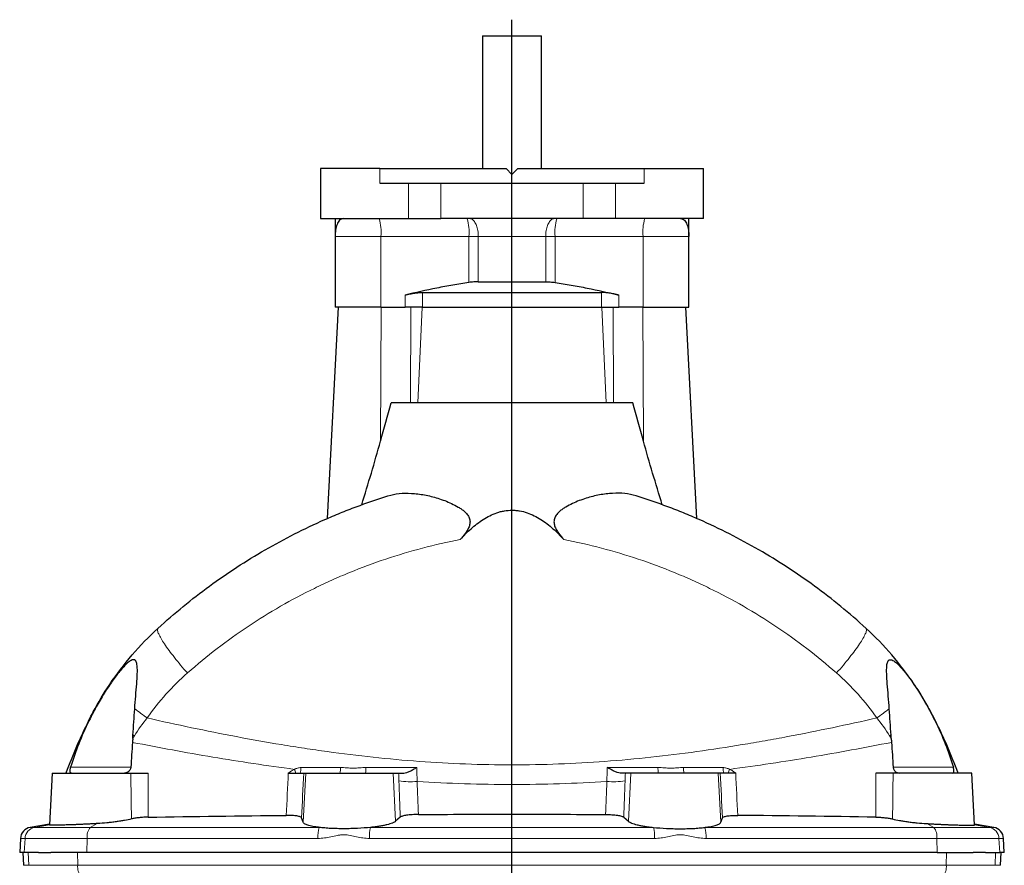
# Model space of a CAD drawing. Header units: millimetres. Extents: x -456 to 631, y -584 to 548.
# Tile 4 of 6: x -435 to -101, y 261 to 548. Entities that reach past the tile are written whole.
import ezdxf

# ---------------------------------------------------------------- set-up
doc = ezdxf.new("R2010")
doc.units = ezdxf.units.MM
doc.layers.add('FORMAT', color=7, linetype='Continuous')

# ---------------------------------------------------------------- blocks, each defined once
blk = doc.blocks.new('SW_CENTERMARKSYMBOL_0')
at = {"layer": 'FORMAT', "color": 0}
blk.add_line((0, 5), (0, 502.48), dxfattribs=at)

msp = doc.modelspace()

# ---------------------------------------------------------------- linework, layer by layer
at = {"color": 7, "linetype": 'Continuous', "lineweight": 25}
for p, q in [((-278.13, 542.16), (-278.13, 497.16)), ((-278.13, 542.16), (-268.13, 542.16)), ((-268.13, 542.16), (-258.13, 542.16)), ((-258.13, 497.16), (-258.13, 542.16)), ((-333.13, 497.16), (-333.13, 480.16)), ((-312.99, 497.16), (-333.13, 497.16)), ((-312.99, 497.16), (-270.13, 497.16)), ((-268.13, 495.16), (-270.13, 497.16)), ((-266.13, 497.16), (-268.13, 495.16)), ((-266.13, 497.16), (-223.27, 497.16)), ((-223.27, 497.16), (-203.13, 497.16)), ((-203.13, 480.16), (-203.13, 497.16)), ((-312.99, 492.16), (-223.27, 492.16)), ((-333.13, 480.16), (-303.29, 480.16)), ((-328.13, 480.16), (-328.13, 474.16)), ((-303.29, 480.16), (-292.31, 480.16)), ((-243.95, 480.16), (-292.31, 480.16)), ((-232.97, 480.16), (-243.95, 480.16)), ((-203.13, 480.16), (-232.97, 480.16)), ((-208.13, 474.16), (-208.13, 480.16)), ((-328.13, 474.16), (-328.13, 450.16)), ((-208.13, 450.16), (-208.13, 474.16)), ((-279.57, 458.77), (-256.69, 458.77)), ((-298.54, 455.16), (-237.71, 455.16)), ((-327.13, 450.16), (-330.89, 378.45)), ((-312.61, 450.16), (-328.13, 450.16)), ((-312.61, 450.16), (-304.42, 450.16)), ((-298.54, 450.16), (-304.42, 450.16)), ((-298.54, 450.16), (-237.71, 450.16)), ((-237.71, 450.16), (-231.83, 450.16)), ((-223.65, 450.16), (-231.83, 450.16)), ((-223.65, 450.16), (-208.13, 450.16)), ((-205.37, 378.45), (-209.13, 450.16)), ((-227.13, 417.66), (-309.13, 417.66)), ((-424.15, 292.16), (-425.07, 274.56)), ((-424.15, 292.16), (-397.42, 292.16)), ((-338.8, 292.16), (-338.11, 292.16)), ((-338.11, 292.16), (-308.43, 292.16)), ((-308.43, 292.16), (-306.59, 292.16)), ((-227.82, 292.16), (-229.67, 292.16)), ((-198.14, 292.16), (-227.82, 292.16)), ((-197.46, 292.16), (-198.14, 292.16)), ((-112.11, 292.16), (-138.84, 292.16)), ((-111.18, 274.56), (-112.11, 292.16)), ((-425.05, 274.86), (-431.59, 273.71)), ((-338.98, 275.48), (-339.52, 276.99)), ((-306.03, 277.18), (-307.6, 275.8)), ((-230.22, 277.18), (-228.66, 275.8)), ((-197.27, 275.48), (-196.74, 276.99)), ((-104.66, 273.71), (-111.2, 274.86)), ((-434.89, 269.98), (-435.15, 265.16)), ((-101.11, 265.16), (-101.36, 269.98)), ((-433.59, 265.16), (-435.15, 265.16)), ((-434.13, 265.16), (-433.9, 260.86)), ((-428.8, 265.16), (-433.59, 265.16)), ((-428.8, 265.16), (-424.55, 265.16)), ((-412.35, 265.16), (-424.55, 265.16)), ((-123.9, 265.16), (-412.35, 265.16)), ((-123.9, 265.16), (-111.71, 265.16)), ((-107.45, 265.16), (-111.71, 265.16)), ((-107.45, 265.16), (-102.67, 265.16)), ((-101.11, 265.16), (-102.67, 265.16)), ((-102.35, 260.86), (-102.13, 265.16))]:
    msp.add_line(p, q, dxfattribs=at)
at = {"color": 8, "linetype": 'Continuous', "lineweight": 18}
for p, q in [((-312.99, 497.16), (-312.99, 492.16)), ((-223.27, 497.16), (-223.27, 492.16)), ((-303.29, 492.16), (-303.29, 480.16)), ((-292.31, 492.16), (-292.31, 480.16)), ((-243.95, 492.16), (-243.95, 480.16)), ((-232.97, 492.16), (-232.97, 480.16)), ((-312.61, 474.16), (-328.13, 474.16)), ((-282.76, 474.16), (-312.61, 474.16)), ((-312.61, 474.16), (-312.61, 450.16)), ((-279.57, 474.16), (-282.76, 474.16)), ((-282.76, 458.53), (-282.76, 474.16)), ((-279.57, 474.16), (-256.69, 474.16)), ((-279.57, 474.16), (-279.57, 458.77)), ((-256.69, 474.16), (-253.49, 474.16)), ((-256.69, 474.16), (-256.69, 458.77)), ((-253.49, 474.16), (-223.65, 474.16)), ((-253.49, 458.53), (-253.49, 474.16)), ((-223.65, 474.16), (-208.13, 474.16)), ((-223.65, 474.16), (-223.65, 450.16)), ((-298.54, 455.16), (-298.54, 450.16)), ((-237.71, 455.16), (-237.71, 450.16)), ((-304.42, 450.16), (-304.42, 454.26)), ((-231.83, 450.16), (-231.83, 454.26)), ((-312.73, 404.75), (-312.52, 450.16)), ((-302.56, 417.66), (-302.41, 450.16)), ((-300.06, 417.66), (-298.61, 450.16)), ((-236.2, 417.66), (-237.64, 450.16)), ((-233.69, 417.66), (-233.84, 450.16)), ((-223.53, 404.75), (-223.73, 450.16)), ((-411.76, 309.89), (-411.65, 309.84)), ((-124.49, 309.89), (-124.6, 309.84)), ((-417.86, 294.1), (-397.44, 294.1)), ((-118.4, 294.1), (-138.81, 294.1)), ((-338.11, 292.16), (-338.98, 275.48)), ((-308.43, 292.16), (-307.6, 275.8)), ((-227.82, 292.16), (-228.66, 275.8)), ((-198.14, 292.16), (-197.27, 275.48)), ((-425.07, 274.59), (-430.05, 273.71)), ((-408.84, 275.02), (-411.21, 273.71)), ((-127.42, 275.02), (-125.04, 273.71)), ((-111.19, 274.59), (-106.21, 273.71)), ((-431.59, 273.71), (-430.05, 273.71)), ((-430.05, 273.71), (-411.21, 273.71)), ((-411.21, 273.71), (-333.51, 273.71)), ((-316.14, 273.71), (-220.12, 273.71)), ((-125.04, 273.71), (-202.74, 273.71)), ((-106.21, 273.71), (-125.04, 273.71)), ((-106.21, 273.71), (-104.66, 273.71)), ((-433.34, 269.98), (-434.89, 269.98)), ((-433.59, 265.16), (-433.34, 269.98)), ((-412.27, 269.98), (-433.34, 269.98)), ((-412.35, 265.16), (-412.27, 269.98)), ((-333.99, 269.98), (-412.27, 269.98)), ((-219.76, 269.98), (-316.49, 269.98)), ((-202.26, 269.98), (-123.99, 269.98)), ((-123.9, 265.16), (-123.99, 269.98)), ((-123.99, 269.98), (-102.92, 269.98)), ((-102.67, 265.16), (-102.92, 269.98)), ((-101.36, 269.98), (-102.92, 269.98)), ((-432, 260.86), (-432.22, 265.16)), ((-415.45, 260.86), (-415.53, 265.16)), ((-120.8, 260.86), (-120.73, 265.16)), ((-104.26, 260.86), (-104.04, 265.16)), ((-433.9, 260.86), (-432, 260.86)), ((-432, 260.86), (-415.45, 260.86)), ((-415.45, 260.86), (-120.8, 260.86)), ((-104.26, 260.86), (-120.8, 260.86)), ((-102.35, 260.86), (-104.26, 260.86))]:
    msp.add_line(p, q, dxfattribs=at)
at = {"color": 8, "linetype": 'Continuous', "lineweight": 18, "flags": 128}
for points in [[(-279.57, 474.16), (-279.58, 474.65), (-279.61, 475.14), (-279.66, 475.63), (-279.73, 476.1), (-279.81, 476.57), (-279.92, 477.01), (-280.04, 477.44), (-280.18, 477.84), (-280.34, 478.22), (-280.51, 478.57), (-280.69, 478.89), (-280.89, 479.18), (-281.1, 479.43), (-281.31, 479.65), (-281.54, 479.83), (-281.77, 479.97), (-282.01, 480.07), (-282.25, 480.14), (-282.49, 480.16)], [(-256.69, 474.16), (-256.68, 474.65), (-256.65, 475.14), (-256.6, 475.63), (-256.53, 476.1), (-256.44, 476.57), (-256.34, 477.01), (-256.21, 477.44), (-256.07, 477.84), (-255.92, 478.22), (-255.75, 478.57), (-255.56, 478.89), (-255.36, 479.18), (-255.16, 479.43), (-254.94, 479.65), (-254.72, 479.83), (-254.48, 479.97), (-254.25, 480.07), (-254.01, 480.14), (-253.77, 480.16)], [(-388.24, 341.21), (-388.32, 341.11), (-388.37, 340.99), (-388.39, 340.83), (-388.39, 340.65), (-388.36, 340.44), (-388.31, 340.2), (-388.23, 339.93), (-388.12, 339.64), (-387.99, 339.33), (-387.83, 338.98), (-387.64, 338.62), (-387.43, 338.22), (-387.2, 337.81), (-386.94, 337.37), (-386.65, 336.91), (-386.35, 336.43), (-386.02, 335.94), (-385.67, 335.42), (-385.29, 334.88), (-384.9, 334.33), (-384.48, 333.76), (-384.05, 333.17), (-383.6, 332.58), (-383.13, 331.97), (-382.64, 331.34), (-382.14, 330.71), (-381.62, 330.07), (-381.09, 329.42), (-380.54, 328.76), (-379.98, 328.1), (-379.42, 327.43), (-378.84, 326.76), (-378.25, 326.09)], [(-148.02, 341.21), (-147.94, 341.11), (-147.89, 340.99), (-147.86, 340.83), (-147.86, 340.65), (-147.89, 340.44), (-147.95, 340.2), (-148.03, 339.93), (-148.13, 339.64), (-148.27, 339.33), (-148.43, 338.98), (-148.61, 338.62), (-148.82, 338.22), (-149.06, 337.81), (-149.32, 337.37), (-149.6, 336.91), (-149.91, 336.43), (-150.24, 335.94), (-150.59, 335.42), (-150.96, 334.88), (-151.36, 334.33), (-151.77, 333.76), (-152.21, 333.17), (-152.66, 332.58), (-153.13, 331.97), (-153.62, 331.34), (-154.12, 330.71), (-154.64, 330.07), (-155.17, 329.42), (-155.71, 328.76), (-156.27, 328.1), (-156.84, 327.43), (-157.42, 326.76), (-158, 326.09)], [(-410.21, 312.88), (-410.21, 312.88), (-410.21, 312.87), (-410.21, 312.86), (-410.2, 312.85), (-410.19, 312.84), (-410.18, 312.82), (-410.17, 312.81), (-410.15, 312.79)], [(-126.05, 312.88), (-126.05, 312.88), (-126.05, 312.87), (-126.05, 312.86), (-126.05, 312.85), (-126.06, 312.84), (-126.07, 312.82), (-126.09, 312.81), (-126.1, 312.79)], [(-396.71, 305.05), (-396.65, 305.02), (-396.59, 304.99), (-396.53, 304.95), (-396.47, 304.92), (-396.4, 304.89), (-396.34, 304.85), (-396.28, 304.82), (-396.22, 304.79)], [(-139.54, 305.05), (-139.61, 305.02), (-139.67, 304.99), (-139.73, 304.95), (-139.79, 304.92), (-139.85, 304.89), (-139.91, 304.85), (-139.97, 304.82), (-140.04, 304.79)], [(-344.69, 277.8), (-344.61, 279.6), (-344.52, 281.39), (-344.44, 283.19), (-344.35, 284.98), (-344.27, 286.78), (-344.18, 288.57), (-344.1, 290.36), (-344.01, 292.16)], [(-338.8, 292.16), (-338.88, 290.26), (-338.97, 288.37), (-339.06, 286.47), (-339.15, 284.58), (-339.24, 282.68), (-339.33, 280.79), (-339.42, 278.89), (-339.52, 276.99)], [(-197.46, 292.16), (-197.37, 290.26), (-197.28, 288.37), (-197.19, 286.47), (-197.1, 284.58), (-197.01, 282.68), (-196.92, 280.79), (-196.83, 278.89), (-196.74, 276.99)], [(-191.56, 277.8), (-191.65, 279.6), (-191.73, 281.39), (-191.82, 283.19), (-191.9, 284.98), (-191.99, 286.78), (-192.07, 288.57), (-192.16, 290.36), (-192.24, 292.16)], [(-306.03, 277.18), (-306.09, 278.72), (-306.15, 280.26), (-306.21, 281.8), (-306.27, 283.33), (-306.32, 284.87), (-306.38, 286.41), (-306.43, 287.95), (-306.49, 289.48)], [(-300.31, 289.28), (-300.26, 287.89), (-300.21, 286.49), (-300.16, 285.1), (-300.11, 283.7), (-300.06, 282.3), (-300, 280.91), (-299.95, 279.51), (-299.9, 278.11)], [(-235.95, 289.28), (-236, 287.89), (-236.05, 286.49), (-236.1, 285.1), (-236.15, 283.7), (-236.2, 282.3), (-236.25, 280.91), (-236.31, 279.51), (-236.36, 278.11)], [(-230.22, 277.18), (-230.16, 278.72), (-230.11, 280.26), (-230.05, 281.8), (-229.99, 283.33), (-229.93, 284.87), (-229.88, 286.41), (-229.82, 287.95), (-229.77, 289.48)]]:
    msp.add_lwpolyline(points, dxfattribs=at)
at = {"color": 8, "linetype": 'Continuous', "lineweight": 18}
for centre, radius, start, end in [((-329.27, 475.73), 16.73, 354.6142, 15.3479), ((-299.42, 475.73), 16.73, 354.6142, 15.3479), ((-236.83, 475.73), 16.73, 164.6521, 185.3858), ((-206.99, 475.73), 16.73, 164.6521, 185.3858), ((-404.33, 322.02), 0.333, 147.9251, 185.1016), ((-131.93, 322.02), 0.333, 354.8984, 32.0749), ((-301.34, 439.28), 157.15, 232.9051, 234.815), ((-234.91, 439.28), 157.15, 305.185, 307.0949), ((-343.66, 293.57), 3.93, 338.98, 6.1885), ((-331.54, 293.63), 5.21, 343.5416, 4.3509), ((-323.74, 293.64), 6.08, 345.8545, 3.8145), ((-212.52, 293.64), 6.08, 176.1855, 194.1455), ((-204.71, 293.63), 5.21, 175.6491, 196.4584), ((-192.6, 293.57), 3.93, 173.8115, 201.02), ((-357.03, 286.32), 16.64, 20.5371, 25.2222), ((-179.23, 286.32), 16.64, 154.7778, 159.4629), ((-302.49, 317.19), 27.99, 261.7994, 274.4776), ((-233.76, 317.19), 27.99, 265.5224, 278.2006), ((-429.35, 269.78), 3.99, 100.1298, 177.0922), ((-407.14, 270.54), 5.16, 142.1041, 186.2625), ((-324.23, 270.61), 9.78, 161.5434, 183.705), ((-303.44, 270.62), 13.07, 166.3301, 182.8097), ((-232.82, 270.62), 13.07, 357.1903, 13.6699), ((-212.03, 270.61), 9.78, 356.295, 18.4566), ((-129.11, 270.54), 5.16, 353.7375, 37.8959), ((-106.91, 269.78), 3.99, 2.9078, 79.8702), ((-410.41, 260.31), 5.08, 173.6887, 218.6342), ((-125.85, 260.31), 5.08, 321.3658, 6.3113)]:
    msp.add_arc(centre, radius, start, end, dxfattribs=at)
at = {"color": 7, "linetype": 'Continuous', "lineweight": 25}
for centre, radius, start, end in [((-268.13, 237.16), 161, 153.142, 160.0227), ((-268.13, 237.16), 161, 19.9773, 26.858), ((-430.9, 269.77), 4, 100, 177), ((-105.36, 269.77), 4, 3, 80)]:
    msp.add_arc(centre, radius, start, end, dxfattribs=at)
for points, knots in [([(-325.34, 480.16), (-325.58, 480.16), (-325.81, 480.1), (-326.24, 479.91), (-326.43, 479.78), (-326.78, 479.43), (-326.95, 479.23), (-327.24, 478.76), (-327.36, 478.49), (-327.7, 477.64), (-327.86, 477), (-328.02, 475.96), (-328.06, 475.61), (-328.1, 475.07), (-328.11, 474.89), (-328.12, 474.52), (-328.13, 474.34), (-328.13, 474.16)], [0, 0, 0, 0, 0.125, 0.125, 0.25, 0.25, 0.375, 0.375, 0.5, 0.5, 0.75, 0.75, 0.875, 0.875, 0.9375, 0.9375, 1, 1, 1, 1]), ([(-210.92, 480.16), (-210.67, 480.16), (-210.44, 480.1), (-210.02, 479.91), (-209.82, 479.78), (-209.47, 479.43), (-209.31, 479.23), (-209.02, 478.76), (-208.89, 478.49), (-208.56, 477.64), (-208.39, 477), (-208.23, 475.96), (-208.19, 475.61), (-208.15, 475.07), (-208.14, 474.89), (-208.13, 474.52), (-208.13, 474.34), (-208.13, 474.16)], [0, 0, 0, 0, 0.125, 0.125, 0.25, 0.25, 0.375, 0.375, 0.5, 0.5, 0.75, 0.75, 0.875, 0.875, 0.9375, 0.9375, 1, 1, 1, 1]), ([(-282.76, 458.53), (-284.59, 458.27), (-286.41, 457.97), (-290.03, 457.33), (-291.84, 456.98), (-297.25, 455.88), (-300.84, 455.08), (-304.42, 454.26)], [0, 0, 0, 0, 0.25, 0.25, 0.5, 0.5, 1, 1, 1, 1]), ([(-279.57, 458.77), (-280.06, 458.77), (-280.58, 458.75), (-281.65, 458.67), (-282.2, 458.61), (-282.76, 458.53)], [0, 0, 0, 0, 0.5, 0.5, 1, 1, 1, 1]), ([(-256.69, 458.77), (-256.19, 458.77), (-255.68, 458.75), (-254.61, 458.67), (-254.05, 458.61), (-253.49, 458.53)], [0, 0, 0, 0, 0.5, 0.5, 1, 1, 1, 1]), ([(-253.49, 458.53), (-251.67, 458.27), (-249.85, 457.97), (-246.22, 457.33), (-244.42, 456.98), (-239.01, 455.88), (-235.42, 455.08), (-231.83, 454.26)], [0, 0, 0, 0, 0.25, 0.25, 0.5, 0.5, 1, 1, 1, 1]), ([(-304.42, 454.26), (-303.85, 454.39), (-303.28, 454.51), (-302.18, 454.73), (-301.63, 454.83), (-300.62, 454.99), (-300.15, 455.05), (-299.49, 455.11), (-299.29, 455.13), (-298.9, 455.15), (-298.71, 455.16), (-298.54, 455.16)], [0, 0, 0, 0, 0.25, 0.25, 0.5, 0.5, 0.75, 0.75, 0.875, 0.875, 1, 1, 1, 1]), ([(-231.83, 454.26), (-232.41, 454.39), (-232.97, 454.51), (-234.08, 454.73), (-234.62, 454.83), (-235.63, 454.99), (-236.1, 455.05), (-236.76, 455.11), (-236.97, 455.13), (-237.36, 455.15), (-237.54, 455.16), (-237.71, 455.16)], [0, 0, 0, 0, 0.25, 0.25, 0.5, 0.5, 0.75, 0.75, 0.875, 0.875, 1, 1, 1, 1]), ([(-319.11, 383.14), (-318, 386.71), (-316.91, 390.29), (-314.78, 397.49), (-313.74, 401.11), (-312.73, 404.75)], [0, 0, 0, 0, 0.5, 0.5, 1, 1, 1, 1]), ([(-217.14, 383.14), (-218.26, 386.71), (-219.35, 390.29), (-221.48, 397.49), (-222.51, 401.11), (-223.53, 404.75)], [0, 0, 0, 0, 0.5, 0.5, 1, 1, 1, 1]), ([(-388.24, 341.21), (-382.64, 346.34), (-376.8, 351.12), (-364.68, 360), (-358.39, 364.1), (-345.36, 371.62), (-338.61, 375.05), (-329.89, 378.88), (-328.13, 379.63), (-324.59, 381.07), (-322.82, 381.76), (-317.46, 383.77), (-313.85, 385.01), (-310.2, 386.16)], [0, 0, 0, 0, 0.25, 0.25, 0.5, 0.5, 0.75, 0.75, 0.8125, 0.8125, 0.875, 0.875, 1, 1, 1, 1]), ([(-310.2, 386.16), (-308.98, 386.54), (-307.71, 386.79), (-305.06, 387.07), (-303.69, 387.09), (-301.55, 386.97), (-300.81, 386.91), (-299.34, 386.72), (-298.59, 386.61), (-296.34, 386.18), (-294.82, 385.81), (-292.5, 385.09), (-291.73, 384.82), (-290.17, 384.23), (-289.39, 383.91), (-287.85, 383.19), (-287.08, 382.79), (-285.97, 382.12), (-285.6, 381.89), (-284.89, 381.38), (-284.55, 381.12), (-284.06, 380.68), (-283.9, 380.53), (-283.6, 380.21), (-283.45, 380.04), (-283.18, 379.69), (-283.05, 379.51), (-282.83, 379.12), (-282.72, 378.92), (-282.56, 378.5), (-282.49, 378.29), (-282.4, 377.85), (-282.38, 377.62), (-282.37, 377.16), (-282.39, 376.93), (-282.47, 376.47), (-282.52, 376.24), (-282.74, 375.57), (-282.93, 375.14), (-283.39, 374.31), (-283.65, 373.91), (-284.48, 372.75), (-285.09, 372.03), (-285.72, 371.33)], [0, 0, 0, 0, 0.125, 0.125, 0.25, 0.25, 0.3125, 0.3125, 0.375, 0.375, 0.5, 0.5, 0.5625, 0.5625, 0.625, 0.625, 0.6875, 0.6875, 0.71875, 0.71875, 0.75, 0.75, 0.765625, 0.765625, 0.78125, 0.78125, 0.796875, 0.796875, 0.8125, 0.8125, 0.828125, 0.828125, 0.84375, 0.84375, 0.859375, 0.859375, 0.875, 0.875, 0.90625, 0.90625, 0.9375, 0.9375, 1, 1, 1, 1]), ([(-226.05, 386.16), (-227.28, 386.54), (-228.55, 386.79), (-231.19, 387.07), (-232.57, 387.09), (-234.71, 386.97), (-235.44, 386.91), (-236.92, 386.72), (-237.66, 386.61), (-239.91, 386.18), (-241.44, 385.81), (-243.75, 385.09), (-244.53, 384.82), (-246.08, 384.23), (-246.86, 383.91), (-248.41, 383.19), (-249.17, 382.79), (-250.29, 382.12), (-250.65, 381.89), (-251.36, 381.38), (-251.7, 381.12), (-252.19, 380.68), (-252.35, 380.53), (-252.66, 380.21), (-252.8, 380.04), (-253.08, 379.69), (-253.2, 379.51), (-253.43, 379.12), (-253.53, 378.92), (-253.7, 378.5), (-253.76, 378.29), (-253.85, 377.85), (-253.88, 377.62), (-253.88, 377.16), (-253.86, 376.93), (-253.79, 376.47), (-253.73, 376.24), (-253.52, 375.57), (-253.32, 375.14), (-252.86, 374.31), (-252.6, 373.91), (-251.78, 372.75), (-251.17, 372.03), (-250.54, 371.33)], [0, 0, 0, 0, 0.125, 0.125, 0.25, 0.25, 0.3125, 0.3125, 0.375, 0.375, 0.5, 0.5, 0.5625, 0.5625, 0.625, 0.625, 0.6875, 0.6875, 0.71875, 0.71875, 0.75, 0.75, 0.765625, 0.765625, 0.78125, 0.78125, 0.796875, 0.796875, 0.8125, 0.8125, 0.828125, 0.828125, 0.84375, 0.84375, 0.859375, 0.859375, 0.875, 0.875, 0.90625, 0.90625, 0.9375, 0.9375, 1, 1, 1, 1]), ([(-148.02, 341.21), (-153.62, 346.34), (-159.46, 351.12), (-171.58, 360), (-177.87, 364.1), (-190.9, 371.62), (-197.64, 375.05), (-206.37, 378.88), (-208.13, 379.63), (-211.66, 381.07), (-213.44, 381.76), (-218.8, 383.77), (-222.41, 385.01), (-226.05, 386.16)], [0, 0, 0, 0, 0.25, 0.25, 0.5, 0.5, 0.75, 0.75, 0.8125, 0.8125, 0.875, 0.875, 1, 1, 1, 1]), ([(-285.72, 371.33), (-284.55, 372.62), (-283.33, 373.86), (-281.39, 375.58), (-280.72, 376.14), (-279.34, 377.2), (-278.63, 377.7), (-276.44, 379.09), (-274.91, 379.87), (-272.84, 380.56), (-272.42, 380.69), (-271.57, 380.9), (-271.15, 380.99), (-269.87, 381.21), (-269.01, 381.29), (-267.7, 381.29), (-267.26, 381.27), (-266.39, 381.19), (-265.96, 381.14), (-264.69, 380.92), (-263.85, 380.71), (-262.2, 380.15), (-261.39, 379.81), (-259.84, 379.05), (-259.08, 378.62), (-257.63, 377.7), (-256.92, 377.2), (-255.55, 376.15), (-254.88, 375.59), (-252.93, 373.86), (-251.7, 372.62), (-250.54, 371.33)], [0, 0, 0, 0, 0.125, 0.125, 0.1875, 0.1875, 0.25, 0.25, 0.375, 0.375, 0.40625, 0.40625, 0.4375, 0.4375, 0.5, 0.5, 0.53125, 0.53125, 0.5625, 0.5625, 0.625, 0.625, 0.6875, 0.6875, 0.75, 0.75, 0.8125, 0.8125, 0.875, 0.875, 1, 1, 1, 1]), ([(-404.61, 322.2), (-402.26, 325.69), (-399.72, 329.03), (-394.26, 335.36), (-391.34, 338.37), (-388.24, 341.21)], [0, 0, 0, 0, 0.5, 0.5, 1, 1, 1, 1]), ([(-131.64, 322.2), (-134, 325.69), (-136.54, 329.03), (-142, 335.36), (-144.91, 338.37), (-148.02, 341.21)], [0, 0, 0, 0, 0.5, 0.5, 1, 1, 1, 1]), ([(-396.13, 313.93), (-396.02, 315.38), (-395.91, 316.82), (-395.67, 319.66), (-395.56, 321.06), (-395.42, 322.78), (-395.4, 323.12), (-395.35, 323.8), (-395.33, 324.13), (-395.27, 325.13), (-395.24, 325.78), (-395.22, 327.01), (-395.22, 327.61), (-395.28, 328.44), (-395.31, 328.7), (-395.39, 329.2), (-395.44, 329.42), (-395.57, 329.83), (-395.64, 330.01), (-395.79, 330.23), (-395.84, 330.29), (-395.95, 330.41), (-396.01, 330.45), (-396.21, 330.57), (-396.35, 330.6), (-396.68, 330.6), (-396.85, 330.57), (-397.23, 330.42), (-397.42, 330.32), (-397.83, 330.07), (-398.04, 329.91), (-398.46, 329.58), (-398.67, 329.39), (-399.1, 328.99), (-399.32, 328.77), (-399.97, 328.09), (-400.41, 327.6), (-401.27, 326.58), (-401.7, 326.04), (-402.57, 324.93), (-402.99, 324.36), (-403.83, 323.19), (-404.25, 322.59), (-404.66, 321.99)], [0, 0, 0, 0, 0.125, 0.125, 0.25, 0.25, 0.28125, 0.28125, 0.3125, 0.3125, 0.375, 0.375, 0.4375, 0.4375, 0.46875, 0.46875, 0.5, 0.5, 0.53125, 0.53125, 0.546875, 0.546875, 0.5625, 0.5625, 0.59375, 0.59375, 0.625, 0.625, 0.65625, 0.65625, 0.6875, 0.6875, 0.71875, 0.71875, 0.75, 0.75, 0.8125, 0.8125, 0.875, 0.875, 0.9375, 0.9375, 1, 1, 1, 1]), ([(-140.13, 313.93), (-140.23, 315.38), (-140.35, 316.82), (-140.58, 319.66), (-140.7, 321.06), (-140.83, 322.78), (-140.86, 323.12), (-140.9, 323.8), (-140.92, 324.13), (-140.98, 325.13), (-141.01, 325.78), (-141.04, 327.01), (-141.03, 327.61), (-140.97, 328.44), (-140.95, 328.7), (-140.87, 329.2), (-140.82, 329.42), (-140.69, 329.83), (-140.61, 330.01), (-140.47, 330.23), (-140.42, 330.29), (-140.3, 330.41), (-140.24, 330.45), (-140.05, 330.57), (-139.9, 330.6), (-139.58, 330.6), (-139.4, 330.57), (-139.03, 330.42), (-138.83, 330.32), (-138.43, 330.07), (-138.22, 329.91), (-137.8, 329.58), (-137.59, 329.39), (-137.16, 328.99), (-136.94, 328.77), (-136.28, 328.09), (-135.85, 327.6), (-134.98, 326.58), (-134.55, 326.04), (-133.69, 324.93), (-133.26, 324.36), (-132.42, 323.19), (-132, 322.59), (-131.59, 321.99)], [0, 0, 0, 0, 0.125, 0.125, 0.25, 0.25, 0.28125, 0.28125, 0.3125, 0.3125, 0.375, 0.375, 0.4375, 0.4375, 0.46875, 0.46875, 0.5, 0.5, 0.53125, 0.53125, 0.546875, 0.546875, 0.5625, 0.5625, 0.59375, 0.59375, 0.625, 0.625, 0.65625, 0.65625, 0.6875, 0.6875, 0.71875, 0.71875, 0.75, 0.75, 0.8125, 0.8125, 0.875, 0.875, 0.9375, 0.9375, 1, 1, 1, 1]), ([(-404.66, 321.99), (-405.66, 320.52), (-406.62, 319.01), (-408.45, 315.95), (-409.32, 314.39), (-410.15, 312.79)], [0, 0, 0, 0, 0.5, 0.5, 1, 1, 1, 1]), ([(-131.59, 321.99), (-130.59, 320.52), (-129.64, 319.01), (-127.81, 315.95), (-126.93, 314.39), (-126.1, 312.79)], [0, 0, 0, 0, 0.5, 0.5, 1, 1, 1, 1]), ([(-417.6, 292.16), (-417.72, 292.16), (-417.82, 292.21), (-417.93, 292.36), (-417.96, 292.41), (-418.01, 292.55), (-418.03, 292.63), (-418.05, 292.81), (-418.05, 292.9), (-418.05, 293.11), (-418.04, 293.22), (-418.01, 293.45), (-417.99, 293.58), (-417.93, 293.83), (-417.9, 293.97), (-417.86, 294.1)], [0, 0, 0, 0, 0.25, 0.25, 0.375, 0.375, 0.5, 0.5, 0.625, 0.625, 0.75, 0.75, 0.875, 0.875, 1, 1, 1, 1]), ([(-397.45, 294.1), (-397.46, 293.97), (-397.49, 293.84), (-397.56, 293.59), (-397.6, 293.46), (-397.72, 293.22), (-397.79, 293.11), (-397.95, 292.9), (-398.04, 292.8), (-398.33, 292.53), (-398.56, 292.39), (-399.05, 292.21), (-399.31, 292.16), (-399.57, 292.16)], [0, 0, 0, 0, 0.125, 0.125, 0.25, 0.25, 0.375, 0.375, 0.5, 0.5, 0.75, 0.75, 1, 1, 1, 1]), ([(-304.86, 292.16), (-304.53, 292.16), (-304.19, 292.23), (-303.47, 292.47), (-303.1, 292.63), (-302.54, 292.9), (-302.35, 293), (-301.97, 293.2), (-301.78, 293.31), (-301.41, 293.52), (-301.22, 293.63), (-300.84, 293.85), (-300.65, 293.97), (-300.46, 294.08)], [0, 0, 0, 0, 0.25, 0.25, 0.5, 0.5, 0.625, 0.625, 0.75, 0.75, 0.875, 0.875, 1, 1, 1, 1]), ([(-231.4, 292.16), (-231.72, 292.16), (-232.07, 292.23), (-232.79, 292.47), (-233.15, 292.63), (-233.71, 292.9), (-233.9, 293), (-234.28, 293.2), (-234.47, 293.31), (-234.85, 293.52), (-235.04, 293.63), (-235.41, 293.85), (-235.6, 293.97), (-235.79, 294.08)], [0, 0, 0, 0, 0.25, 0.25, 0.5, 0.5, 0.625, 0.625, 0.75, 0.75, 0.875, 0.875, 1, 1, 1, 1]), ([(-138.8, 294.1), (-138.79, 293.97), (-138.77, 293.84), (-138.7, 293.59), (-138.65, 293.46), (-138.53, 293.22), (-138.46, 293.11), (-138.3, 292.9), (-138.21, 292.8), (-137.92, 292.53), (-137.69, 292.39), (-137.21, 292.21), (-136.94, 292.16), (-136.68, 292.16)], [0, 0, 0, 0, 0.125, 0.125, 0.25, 0.25, 0.375, 0.375, 0.5, 0.5, 0.75, 0.75, 1, 1, 1, 1]), ([(-118.66, 292.16), (-118.53, 292.16), (-118.43, 292.21), (-118.32, 292.36), (-118.29, 292.41), (-118.24, 292.55), (-118.23, 292.63), (-118.2, 292.81), (-118.2, 292.9), (-118.21, 293.11), (-118.21, 293.22), (-118.24, 293.45), (-118.27, 293.58), (-118.32, 293.83), (-118.36, 293.97), (-118.4, 294.1)], [0, 0, 0, 0, 0.25, 0.25, 0.375, 0.375, 0.5, 0.5, 0.625, 0.625, 0.75, 0.75, 0.875, 0.875, 1, 1, 1, 1]), ([(-397.42, 292.16), (-397.07, 292.16), (-396.67, 292.16), (-396, 292.16), (-395.77, 292.16), (-395.28, 292.16), (-395.03, 292.16), (-394.52, 292.16), (-394.25, 292.16), (-393.71, 292.16), (-393.44, 292.16), (-392.89, 292.16), (-392.62, 292.16), (-392.07, 292.16), (-391.8, 292.16), (-391.52, 292.16)], [0, 0, 0, 0, 0.25, 0.25, 0.375, 0.375, 0.5, 0.5, 0.625, 0.625, 0.75, 0.75, 0.875, 0.875, 1, 1, 1, 1]), ([(-344.01, 292.16), (-343.55, 292.16), (-343.11, 292.16), (-342.24, 292.16), (-341.83, 292.16), (-341.44, 292.16)], [0, 0, 0, 0, 0.5, 0.5, 1, 1, 1, 1]), ([(-341.44, 292.16), (-341.17, 292.16), (-340.9, 292.16), (-340.41, 292.16), (-340.19, 292.16), (-339.99, 292.16)], [0, 0, 0, 0, 0.5, 0.5, 1, 1, 1, 1]), ([(-339.99, 292.16), (-339.81, 292.16), (-339.66, 292.16), (-339.38, 292.16), (-339.26, 292.16), (-338.96, 292.16), (-338.84, 292.16), (-338.8, 292.16)], [0, 0, 0, 0, 0.25, 0.25, 0.5, 0.5, 1, 1, 1, 1]), ([(-306.59, 292.16), (-306.46, 292.16), (-306.25, 292.16), (-305.81, 292.16), (-305.64, 292.16), (-305.27, 292.16), (-305.07, 292.16), (-304.86, 292.16)], [0, 0, 0, 0, 0.5, 0.5, 0.75, 0.75, 1, 1, 1, 1]), ([(-229.67, 292.16), (-229.79, 292.16), (-230, 292.16), (-230.45, 292.16), (-230.61, 292.16), (-230.98, 292.16), (-231.18, 292.16), (-231.4, 292.16)], [0, 0, 0, 0, 0.5, 0.5, 0.75, 0.75, 1, 1, 1, 1]), ([(-196.27, 292.16), (-196.44, 292.16), (-196.6, 292.16), (-196.87, 292.16), (-196.99, 292.16), (-197.3, 292.16), (-197.42, 292.16), (-197.46, 292.16)], [0, 0, 0, 0, 0.25, 0.25, 0.5, 0.5, 1, 1, 1, 1]), ([(-194.81, 292.16), (-195.09, 292.16), (-195.35, 292.16), (-195.84, 292.16), (-196.07, 292.16), (-196.27, 292.16)], [0, 0, 0, 0, 0.5, 0.5, 1, 1, 1, 1]), ([(-192.24, 292.16), (-192.7, 292.16), (-193.15, 292.16), (-194.01, 292.16), (-194.43, 292.16), (-194.81, 292.16)], [0, 0, 0, 0, 0.5, 0.5, 1, 1, 1, 1]), ([(-138.84, 292.16), (-139.19, 292.16), (-139.58, 292.16), (-140.25, 292.16), (-140.49, 292.16), (-140.98, 292.16), (-141.23, 292.16), (-141.74, 292.16), (-142, 292.16), (-142.55, 292.16), (-142.82, 292.16), (-143.36, 292.16), (-143.64, 292.16), (-144.18, 292.16), (-144.46, 292.16), (-144.73, 292.16)], [0, 0, 0, 0, 0.25, 0.25, 0.375, 0.375, 0.5, 0.5, 0.625, 0.625, 0.75, 0.75, 0.875, 0.875, 1, 1, 1, 1]), ([(-339.52, 276.99), (-339.56, 277.11), (-339.71, 277.22), (-340.25, 277.43), (-340.62, 277.51), (-341.56, 277.66), (-342.1, 277.72), (-343.34, 277.79), (-344, 277.81), (-344.69, 277.8)], [0, 0, 0, 0, 0.25, 0.25, 0.5, 0.5, 0.75, 0.75, 1, 1, 1, 1]), ([(-299.9, 278.11), (-300.26, 278.11), (-300.61, 278.11), (-301.31, 278.08), (-301.66, 278.06), (-302.34, 278.01), (-302.67, 277.98), (-303.29, 277.92), (-303.59, 277.88), (-304.15, 277.79), (-304.4, 277.75), (-304.87, 277.65), (-305.08, 277.59), (-305.45, 277.48), (-305.6, 277.42), (-305.86, 277.31), (-305.96, 277.24), (-306.03, 277.18)], [0, 0, 0, 0, 0.125, 0.125, 0.25, 0.25, 0.375, 0.375, 0.5, 0.5, 0.625, 0.625, 0.75, 0.75, 0.875, 0.875, 1, 1, 1, 1]), ([(-299.9, 278.11), (-289.34, 278.16), (-278.75, 278.18), (-257.5, 278.18), (-246.92, 278.16), (-236.36, 278.11)], [0, 0, 0, 0, 0.5, 0.5, 1, 1, 1, 1]), ([(-236.36, 278.11), (-236, 278.11), (-235.64, 278.11), (-234.94, 278.08), (-234.59, 278.06), (-233.91, 278.01), (-233.59, 277.98), (-232.96, 277.92), (-232.66, 277.88), (-232.11, 277.79), (-231.85, 277.75), (-231.39, 277.65), (-231.17, 277.59), (-230.81, 277.48), (-230.65, 277.42), (-230.4, 277.31), (-230.29, 277.24), (-230.22, 277.18)], [0, 0, 0, 0, 0.125, 0.125, 0.25, 0.25, 0.375, 0.375, 0.5, 0.5, 0.625, 0.625, 0.75, 0.75, 0.875, 0.875, 1, 1, 1, 1]), ([(-196.74, 276.99), (-196.7, 277.11), (-196.54, 277.22), (-196.01, 277.43), (-195.64, 277.51), (-194.7, 277.66), (-194.15, 277.72), (-192.91, 277.79), (-192.26, 277.81), (-191.56, 277.8)], [0, 0, 0, 0, 0.25, 0.25, 0.5, 0.5, 0.75, 0.75, 1, 1, 1, 1]), ([(-408.84, 275.02), (-409.28, 274.99), (-410.16, 274.94), (-411.49, 274.87), (-412.81, 274.8), (-414.11, 274.74), (-415.36, 274.68), (-416.58, 274.63), (-417.74, 274.59), (-418.84, 274.55), (-419.87, 274.52), (-420.82, 274.49), (-421.69, 274.48), (-422.48, 274.46), (-423.17, 274.46), (-423.75, 274.46), (-424.24, 274.47), (-424.62, 274.48), (-424.89, 274.5), (-425.04, 274.53), (-425.06, 274.55), (-425.07, 274.56)], [0, 0, 0, 0, 0.052108, 0.10503, 0.158142, 0.211254, 0.264176, 0.317022, 0.370058, 0.423094, 0.47594, 0.528723, 0.581695, 0.634666, 0.687449, 0.740195, 0.793129, 0.846063, 0.898809, 0.951606, 1, 1, 1, 1]), ([(-397.22, 276.57), (-397.94, 276.39), (-398.73, 276.22), (-400.05, 275.98), (-400.51, 275.91), (-401.45, 275.76), (-401.94, 275.69), (-402.93, 275.56), (-403.44, 275.49), (-404.48, 275.38), (-405.02, 275.32), (-406.64, 275.17), (-407.73, 275.08), (-408.84, 275.02)], [0, 0, 0, 0, 0.25, 0.25, 0.375, 0.375, 0.5, 0.5, 0.625, 0.625, 0.75, 0.75, 1, 1, 1, 1]), ([(-391.51, 277.19), (-392.03, 277.19), (-392.56, 277.17), (-393.35, 277.12), (-393.62, 277.1), (-394.14, 277.05), (-394.39, 277.03), (-395.14, 276.94), (-395.62, 276.88), (-396.27, 276.77), (-396.47, 276.73), (-396.87, 276.65), (-397.05, 276.61), (-397.22, 276.57)], [0, 0, 0, 0, 0.25, 0.25, 0.375, 0.375, 0.5, 0.5, 0.75, 0.75, 0.875, 0.875, 1, 1, 1, 1]), ([(-333.51, 273.71), (-333.91, 273.76), (-334.29, 273.81), (-335.02, 273.93), (-335.37, 273.99), (-336.35, 274.18), (-336.9, 274.32), (-337.6, 274.55), (-337.82, 274.63), (-338.19, 274.79), (-338.35, 274.87), (-338.75, 275.13), (-338.92, 275.3), (-338.98, 275.48)], [0, 0, 0, 0, 0.125, 0.125, 0.25, 0.25, 0.5, 0.5, 0.625, 0.625, 0.75, 0.75, 1, 1, 1, 1]), ([(-307.6, 275.8), (-307.72, 275.7), (-307.87, 275.59), (-308.15, 275.44), (-308.25, 275.39), (-308.47, 275.28), (-308.58, 275.23), (-309.21, 274.98), (-309.83, 274.79), (-310.75, 274.57), (-310.94, 274.52), (-311.34, 274.43), (-311.54, 274.39), (-312.18, 274.26), (-312.62, 274.19), (-313.55, 274.03), (-314.04, 273.96), (-314.8, 273.86), (-315.06, 273.83), (-315.59, 273.77), (-315.87, 273.74), (-316.14, 273.71)], [0, 0, 0, 0, 0.125, 0.125, 0.1875, 0.1875, 0.25, 0.25, 0.5, 0.5, 0.5625, 0.5625, 0.625, 0.625, 0.75, 0.75, 0.875, 0.875, 0.9375, 0.9375, 1, 1, 1, 1]), ([(-228.66, 275.8), (-228.54, 275.7), (-228.39, 275.59), (-228.11, 275.44), (-228.01, 275.39), (-227.79, 275.28), (-227.67, 275.23), (-227.04, 274.98), (-226.43, 274.79), (-225.51, 274.57), (-225.32, 274.52), (-224.92, 274.43), (-224.71, 274.39), (-224.08, 274.26), (-223.63, 274.19), (-222.7, 274.03), (-222.22, 273.96), (-221.45, 273.86), (-221.19, 273.83), (-220.66, 273.77), (-220.39, 273.74), (-220.12, 273.71)], [0, 0, 0, 0, 0.125, 0.125, 0.1875, 0.1875, 0.25, 0.25, 0.5, 0.5, 0.5625, 0.5625, 0.625, 0.625, 0.75, 0.75, 0.875, 0.875, 0.9375, 0.9375, 1, 1, 1, 1]), ([(-202.74, 273.71), (-202.35, 273.76), (-201.96, 273.81), (-201.23, 273.93), (-200.88, 273.99), (-199.91, 274.18), (-199.35, 274.32), (-198.65, 274.55), (-198.44, 274.63), (-198.07, 274.79), (-197.91, 274.87), (-197.5, 275.13), (-197.34, 275.3), (-197.27, 275.48)], [0, 0, 0, 0, 0.125, 0.125, 0.25, 0.25, 0.5, 0.5, 0.625, 0.625, 0.75, 0.75, 1, 1, 1, 1]), ([(-144.75, 277.19), (-144.22, 277.19), (-143.69, 277.17), (-142.9, 277.12), (-142.63, 277.1), (-142.12, 277.05), (-141.86, 277.03), (-141.12, 276.94), (-140.64, 276.88), (-139.99, 276.77), (-139.78, 276.73), (-139.39, 276.65), (-139.2, 276.61), (-139.03, 276.57)], [0, 0, 0, 0, 0.25, 0.25, 0.375, 0.375, 0.5, 0.5, 0.75, 0.75, 0.875, 0.875, 1, 1, 1, 1]), ([(-139.03, 276.57), (-138.32, 276.39), (-137.52, 276.22), (-136.2, 275.98), (-135.74, 275.91), (-134.8, 275.76), (-134.32, 275.69), (-133.33, 275.56), (-132.82, 275.49), (-131.77, 275.38), (-131.23, 275.32), (-129.62, 275.17), (-128.52, 275.08), (-127.42, 275.02)], [0, 0, 0, 0, 0.25, 0.25, 0.375, 0.375, 0.5, 0.5, 0.625, 0.625, 0.75, 0.75, 1, 1, 1, 1]), ([(-127.42, 275.02), (-126.98, 274.99), (-126.09, 274.94), (-124.76, 274.87), (-123.44, 274.8), (-122.15, 274.74), (-120.89, 274.68), (-119.68, 274.63), (-118.52, 274.59), (-117.42, 274.55), (-116.39, 274.52), (-115.43, 274.49), (-114.56, 274.48), (-113.78, 274.46), (-113.09, 274.46), (-112.5, 274.46), (-112.02, 274.47), (-111.64, 274.48), (-111.37, 274.5), (-111.21, 274.53), (-111.2, 274.55), (-111.19, 274.56)], [0, 0, 0, 0, 0.052108, 0.10503, 0.158142, 0.211254, 0.264176, 0.317022, 0.370058, 0.423094, 0.47594, 0.528723, 0.581695, 0.634666, 0.687449, 0.740195, 0.793129, 0.846063, 0.898809, 0.951606, 1, 1, 1, 1]), ([(-316.14, 273.71), (-317.53, 273.56), (-318.99, 273.45), (-320.91, 273.36), (-321.3, 273.34), (-322.07, 273.31), (-322.46, 273.3), (-323.61, 273.27), (-324.38, 273.26), (-325.54, 273.26), (-325.92, 273.26), (-326.69, 273.27), (-327.06, 273.28), (-328.18, 273.31), (-328.9, 273.34), (-329.96, 273.39), (-330.31, 273.41), (-330.99, 273.46), (-331.33, 273.49), (-332.31, 273.57), (-332.93, 273.64), (-333.51, 273.71)], [0, 0, 0, 0, 0.25, 0.25, 0.3125, 0.3125, 0.375, 0.375, 0.5, 0.5, 0.5625, 0.5625, 0.625, 0.625, 0.75, 0.75, 0.8125, 0.8125, 0.875, 0.875, 1, 1, 1, 1]), ([(-220.12, 273.71), (-218.72, 273.56), (-217.26, 273.45), (-215.34, 273.36), (-214.95, 273.34), (-214.18, 273.31), (-213.8, 273.3), (-212.64, 273.27), (-211.87, 273.26), (-210.72, 273.26), (-210.33, 273.26), (-209.57, 273.27), (-209.19, 273.28), (-208.07, 273.31), (-207.35, 273.34), (-206.29, 273.39), (-205.95, 273.41), (-205.26, 273.46), (-204.92, 273.49), (-203.94, 273.57), (-203.33, 273.64), (-202.74, 273.71)], [0, 0, 0, 0, 0.25, 0.25, 0.3125, 0.3125, 0.375, 0.375, 0.5, 0.5, 0.5625, 0.5625, 0.625, 0.625, 0.75, 0.75, 0.8125, 0.8125, 0.875, 0.875, 1, 1, 1, 1])]:
    msp.add_open_spline(points, degree=3, knots=knots, dxfattribs=at)
for points in [[(-312.73, 404.75), (-311.53, 409.05), (-310.33, 413.35), (-309.13, 417.66)], [(-223.53, 404.75), (-224.72, 409.05), (-225.92, 413.35), (-227.13, 417.66)], [(-410.21, 312.88), (-408.5, 316.09), (-406.63, 319.19), (-404.61, 322.2)], [(-126.05, 312.88), (-127.76, 316.09), (-129.62, 319.19), (-131.64, 322.2)], [(-411.76, 309.89), (-411.25, 310.9), (-410.74, 311.89), (-410.21, 312.88)], [(-410.15, 312.79), (-410.67, 311.81), (-411.17, 310.83), (-411.65, 309.84)], [(-396.71, 305.05), (-396.53, 308.02), (-396.34, 310.98), (-396.13, 313.93)], [(-139.54, 305.05), (-139.73, 308.02), (-139.91, 310.98), (-140.13, 313.93)], [(-126.1, 312.79), (-125.59, 311.81), (-125.09, 310.83), (-124.6, 309.84)], [(-124.49, 309.89), (-125, 310.9), (-125.52, 311.89), (-126.05, 312.88)], [(-411.65, 309.84), (-414.21, 304.65), (-416.31, 299.45), (-417.86, 294.1)], [(-124.6, 309.84), (-122.05, 304.65), (-119.95, 299.45), (-118.4, 294.1)], [(-396.78, 303.87), (-396.76, 304.26), (-396.74, 304.66), (-396.71, 305.05)], [(-139.47, 303.87), (-139.5, 304.26), (-139.52, 304.66), (-139.54, 305.05)], [(-396.87, 302.55), (-397.06, 299.73), (-397.26, 296.92), (-397.45, 294.1)], [(-396.78, 303.87), (-396.81, 303.43), (-396.84, 302.99), (-396.87, 302.55)], [(-139.47, 303.87), (-139.44, 303.43), (-139.42, 302.99), (-139.39, 302.55)], [(-139.39, 302.55), (-139.19, 299.73), (-139, 296.92), (-138.8, 294.1)], [(-391.51, 277.19), (-375.98, 277.44), (-360.37, 277.65), (-344.69, 277.8)], [(-144.75, 277.19), (-160.28, 277.44), (-175.88, 277.65), (-191.56, 277.8)]]:
    msp.add_open_spline(points, degree=3, dxfattribs=at)
at = {"color": 8, "linetype": 'Continuous', "lineweight": 18}
for points, knots in [([(-285.72, 371.33), (-294.28, 369.67), (-302.69, 367.46), (-315.08, 363.32), (-319.18, 361.8), (-324.25, 359.73), (-325.26, 359.3), (-327.27, 358.44), (-328.27, 358), (-331.26, 356.66), (-333.23, 355.74), (-342.99, 350.97), (-350.48, 346.67), (-364.84, 337.11), (-371.71, 331.85), (-378.25, 326.09)], [0, 0, 0, 0, 0.25, 0.25, 0.375, 0.375, 0.40625, 0.40625, 0.4375, 0.4375, 0.5, 0.5, 0.75, 0.75, 1, 1, 1, 1]), ([(-250.54, 371.33), (-241.98, 369.67), (-233.57, 367.46), (-221.17, 363.32), (-217.08, 361.8), (-212.01, 359.73), (-211, 359.3), (-208.98, 358.44), (-207.98, 358), (-204.99, 356.66), (-203.02, 355.74), (-193.26, 350.97), (-185.77, 346.67), (-171.42, 337.11), (-164.55, 331.85), (-158, 326.09)], [0, 0, 0, 0, 0.25, 0.25, 0.375, 0.375, 0.40625, 0.40625, 0.4375, 0.4375, 0.5, 0.5, 0.75, 0.75, 1, 1, 1, 1]), ([(-378.25, 326.09), (-380.83, 323.82), (-383.25, 321.42), (-387.8, 316.34), (-389.93, 313.66), (-391.9, 310.84)], [0, 0, 0, 0, 0.5, 0.5, 1, 1, 1, 1]), ([(-158, 326.09), (-155.43, 323.82), (-153.01, 321.42), (-148.46, 316.34), (-146.33, 313.66), (-144.36, 310.84)], [0, 0, 0, 0, 0.5, 0.5, 1, 1, 1, 1]), ([(-391.9, 310.84), (-381.9, 308.56), (-371.82, 306.43), (-356.54, 303.54), (-351.43, 302.63), (-343.71, 301.36), (-341.13, 300.95), (-335.97, 300.16), (-333.38, 299.79), (-320.44, 298), (-310.04, 296.87), (-289.15, 295.33), (-278.65, 294.93), (-257.55, 294.93), (-247.05, 295.33), (-226.18, 296.87), (-215.8, 298), (-200.29, 300.14), (-195.14, 300.93), (-187.42, 302.2), (-184.86, 302.64), (-179.73, 303.55), (-177.18, 304.02), (-164.44, 306.43), (-154.36, 308.56), (-144.36, 310.84)], [0, 0, 0, 0, 0.125, 0.125, 0.1875, 0.1875, 0.21875, 0.21875, 0.25, 0.25, 0.375, 0.375, 0.5, 0.5, 0.625, 0.625, 0.75, 0.75, 0.8125, 0.8125, 0.84375, 0.84375, 0.875, 0.875, 1, 1, 1, 1]), ([(-341.97, 293.41), (-351.27, 294.64), (-360.48, 296.04), (-378.78, 299.11), (-387.85, 300.78), (-396.87, 302.55)], [0, 0, 0, 0, 0.5, 0.5, 1, 1, 1, 1]), ([(-194.28, 293.41), (-184.99, 294.64), (-175.77, 296.04), (-157.48, 299.11), (-148.4, 300.78), (-139.39, 302.55)], [0, 0, 0, 0, 0.5, 0.5, 1, 1, 1, 1]), ([(-341.97, 293.41), (-341.62, 293.58), (-341.26, 293.72), (-340.52, 293.93), (-340.14, 293.99), (-339.75, 293.99)], [0, 0, 0, 0, 0.5, 0.5, 1, 1, 1, 1]), ([(-326.35, 294.03), (-325.63, 294.03), (-324.9, 293.96), (-323.82, 293.88), (-323.46, 293.85), (-322.74, 293.81), (-322.38, 293.8), (-321.65, 293.8), (-321.29, 293.81), (-320.56, 293.86), (-320.2, 293.89), (-319.12, 293.98), (-318.39, 294.05), (-317.67, 294.05)], [0, 0, 0, 0, 0.25, 0.25, 0.375, 0.375, 0.5, 0.5, 0.625, 0.625, 0.75, 0.75, 1, 1, 1, 1]), ([(-209.9, 294.03), (-210.63, 294.03), (-211.35, 293.96), (-212.43, 293.88), (-212.79, 293.85), (-213.52, 293.81), (-213.88, 293.8), (-214.6, 293.8), (-214.97, 293.81), (-215.69, 293.86), (-216.05, 293.89), (-217.14, 293.98), (-217.86, 294.05), (-218.59, 294.05)], [0, 0, 0, 0, 0.25, 0.25, 0.375, 0.375, 0.5, 0.5, 0.625, 0.625, 0.75, 0.75, 1, 1, 1, 1]), ([(-194.28, 293.41), (-194.63, 293.58), (-194.99, 293.72), (-195.73, 293.93), (-196.12, 293.99), (-196.51, 293.99)], [0, 0, 0, 0, 0.5, 0.5, 1, 1, 1, 1]), ([(-341.97, 293.41), (-342.33, 293.24), (-342.68, 293.04), (-343.36, 292.61), (-343.69, 292.39), (-344.01, 292.16)], [0, 0, 0, 0, 0.5, 0.5, 1, 1, 1, 1]), ([(-194.28, 293.41), (-193.92, 293.24), (-193.57, 293.04), (-192.9, 292.61), (-192.57, 292.39), (-192.24, 292.16)], [0, 0, 0, 0, 0.5, 0.5, 1, 1, 1, 1]), ([(-235.95, 289.28), (-246.62, 288.61), (-257.35, 288.26), (-278.89, 288.26), (-289.62, 288.61), (-300.31, 289.28)], [0, 0, 0, 0, 0.5, 0.5, 1, 1, 1, 1]), ([(-316.49, 269.98), (-317.23, 269.98), (-317.97, 270.04), (-319.42, 270.24), (-320.14, 270.38), (-321.58, 270.69), (-322.29, 270.85), (-323.73, 271.12), (-324.45, 271.21), (-325.54, 271.22), (-325.9, 271.2), (-326.63, 271.13), (-327, 271.07), (-328.1, 270.88), (-328.83, 270.71), (-330.29, 270.39), (-331.02, 270.25), (-332.5, 270.04), (-333.25, 269.98), (-333.99, 269.98)], [0, 0, 0, 0, 0.125, 0.125, 0.25, 0.25, 0.375, 0.375, 0.5, 0.5, 0.5625, 0.5625, 0.625, 0.625, 0.75, 0.75, 0.875, 0.875, 1, 1, 1, 1]), ([(-219.76, 269.98), (-219.02, 269.98), (-218.29, 270.04), (-216.83, 270.24), (-216.11, 270.38), (-214.68, 270.69), (-213.96, 270.85), (-212.53, 271.12), (-211.81, 271.21), (-210.72, 271.22), (-210.35, 271.2), (-209.62, 271.13), (-209.26, 271.07), (-208.15, 270.88), (-207.43, 270.71), (-205.96, 270.39), (-205.23, 270.25), (-203.75, 270.04), (-203.01, 269.98), (-202.26, 269.98)], [0, 0, 0, 0, 0.125, 0.125, 0.25, 0.25, 0.375, 0.375, 0.5, 0.5, 0.5625, 0.5625, 0.625, 0.625, 0.75, 0.75, 0.875, 0.875, 1, 1, 1, 1])]:
    msp.add_open_spline(points, degree=3, knots=knots, dxfattribs=at)
for points in [[(-391.9, 310.84), (-393.46, 308.92), (-394.9, 306.9), (-396.22, 304.79)], [(-144.36, 310.84), (-142.8, 308.92), (-141.35, 306.9), (-140.04, 304.79)], [(-396.22, 304.79), (-396.41, 304.48), (-396.6, 304.17), (-396.78, 303.87)], [(-140.04, 304.79), (-139.85, 304.48), (-139.66, 304.17), (-139.47, 303.87)], [(-339.75, 293.99), (-335.29, 294), (-330.82, 294.02), (-326.35, 294.03)], [(-317.67, 294.05), (-311.94, 294.06), (-306.2, 294.07), (-300.46, 294.08)], [(-300.46, 294.08), (-300.4, 292.48), (-300.35, 290.88), (-300.31, 289.28)], [(-235.79, 294.08), (-235.85, 292.48), (-235.9, 290.88), (-235.95, 289.28)], [(-218.59, 294.05), (-224.32, 294.06), (-230.05, 294.07), (-235.79, 294.08)], [(-196.51, 293.99), (-200.97, 294), (-205.43, 294.02), (-209.9, 294.03)], [(-397.22, 276.57), (-397.32, 281.77), (-397.38, 286.96), (-397.42, 292.16)], [(-391.52, 292.16), (-391.56, 287.17), (-391.55, 282.19), (-391.51, 277.19)], [(-306.49, 289.48), (-306.52, 290.37), (-306.55, 291.26), (-306.59, 292.16)], [(-229.77, 289.48), (-229.74, 290.37), (-229.7, 291.26), (-229.67, 292.16)], [(-144.73, 292.16), (-144.7, 287.17), (-144.7, 282.19), (-144.75, 277.19)], [(-139.03, 276.57), (-138.94, 281.77), (-138.88, 286.96), (-138.84, 292.16)]]:
    msp.add_open_spline(points, degree=3, dxfattribs=at)

# ---------------------------------------------------------------- block references
at = {"layer": 'FORMAT'}
msp.add_blockref('SW_CENTERMARKSYMBOL_0', (-268.13, 45.16), dxfattribs=at)

doc.saveas('drawing.dxf')
